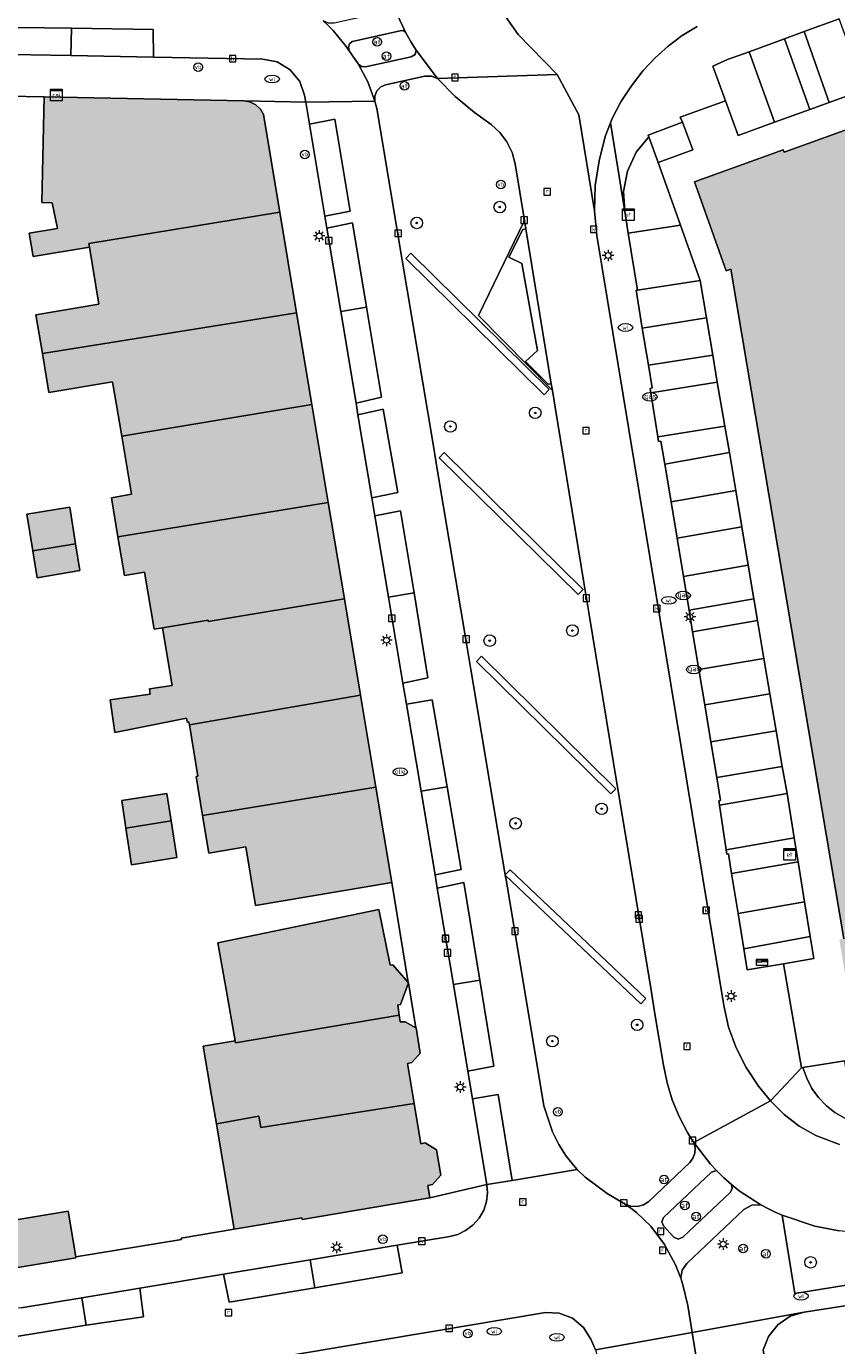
# Model space of a CAD drawing. Header units: metres. Extents: x 196496 to 197479, y 355139 to 356324.
# Tile 14 of 144: x 196741 to 196797, y 355633 to 355725. Entities that reach past the tile are written whole.
import ezdxf
from ezdxf.enums import TextEntityAlignment as Align

# ---------------------------------------------------------------- set-up
doc = ezdxf.new("R2010")
doc.units = ezdxf.units.M
doc.layers.get('0').update_dxf_attribs({"color": 252, "lineweight": 18})
for name, color, linetype, lineweight in [('B-WE-GR-BEPLANTING_CULTUUR_HEESTERS-GV', 252, 'Continuous', 18), ('B-WE-GR-BOOM-S', 252, 'Continuous', 18), ('B-WE-IE-MEUBILAIR_WEGMEUBILAIR-GV', 252, 'Continuous', 18), ('B-WE-IE-MEUBILAIR_WEGMEUBILAIR-S', 252, 'Continuous', 18), ('B-WE-IE-TERREINAFSCHEIDING_KUNSTMATIG_MUUR-G', 252, 'IE-TERREINAFSCHEIDING-KUNSTMATIG-DICHT', 18), ('B-WE-KL-BRANDSTOF_PUT-S', 252, 'Continuous', 18), ('B-WE-KL-DATA-S', 252, 'Continuous', 18), ('B-WE-KL-ET_KAST-S', 252, 'Continuous', 18), ('B-WE-KL-ET_LS_OV_LICHTMAST-S', 252, 'Continuous', 18), ('B-WE-KL-GAS_PUT-S', 252, 'Continuous', 18), ('B-WE-KL-WATER-S', 252, 'Continuous', 18), ('B-WE-OG-BEBOUWING-GV', 252, 'Continuous', 18), ('B-WE-OG-TERREIN_CULTUURSCHEIDING-GV', 252, 'Continuous', 18), ('B-WE-OG-TERREIN_ERF-GV', 252, 'Continuous', 18), ('B-WE-OG-TERREIN_ONBEGROEID-GV', 252, 'Continuous', 18), ('B-WE-RI-GWA_KOLK-S', 252, 'Continuous', 18), ('B-WE-RI-GWA_RIOOLPUT-S', 252, 'Continuous', 18), ('B-WE-VH-VERHARDING_ASFALT-GV', 252, 'Continuous', 18), ('B-WE-VH-VERHARDING_BETONSTRAATSTEEN-GV', 252, 'Continuous', 18), ('B-WE-VH-VERHARDING_TEGEL-GV', 252, 'Continuous', 18), ('B-WE-VW-AFSLUITPAAL-S', 252, 'Continuous', 18)]:
    doc.layers.add(name, color=color, linetype=linetype, lineweight=lineweight)
doc.layers.add('X-XX-AL-PRESENTATIE_GEBOUW3-V', color=7, linetype='Continuous', lineweight=18, true_color=0xf0f0f0)
doc.styles.add('NLCS-ISO', font='NLCS-ISO.ttf')
doc.linetypes.add('IE-TERREINAFSCHEIDING-KUNSTMATIG-DICHT', pattern='A,8,-1,[82,NLCS.SHX,S=0.75,R=90,X=0,Y=0],-1', length=10)

# ---------------------------------------------------------------- blocks, each defined once
blk = doc.blocks.new('SKL-ET_KAST_ELEKTRA-SO')
at = {"color": 0, "linetype": 'ByBlock', "lineweight": 18}
for points in [[(-2, 2), (2, 2), (2, 1.68), (-2, 1.68)], [(-2, 1.52), (2, 1.52), (2, -2), (-2, -2)]]:
    blk.add_lwpolyline(points, close=True, dxfattribs=at)
at = {"color": 0, "linetype": 'ByBlock', "lineweight": 18, "style": 'NLCS-ISO'}
blk.add_text('et', height=1.5, dxfattribs=at).set_placement((0, 0), align=Align.MIDDLE_CENTER)
blk = doc.blocks.new('SKL-DATA_SIGNAAL_CAIKAST-SO')
at = {"color": 0, "linetype": 'ByBlock', "lineweight": 18}
for points in [[(-2, 2), (2, 2), (2, 1.68), (-2, 1.68)], [(-2, 1.52), (2, 1.52), (2, -2), (-2, -2)]]:
    blk.add_lwpolyline(points, close=True, dxfattribs=at)
at = {"color": 0, "linetype": 'ByBlock', "lineweight": 18, "style": 'NLCS-ISO'}
blk.add_text('cai', height=1.5, dxfattribs=at).set_placement((0, 0), align=Align.MIDDLE_CENTER)
blk = doc.blocks.new('SIE-WEG_PAAL_VERKEERSBORD-SO')
at = {"color": 0, "linetype": 'ByBlock', "lineweight": 18}
blk.add_circle((0, 0), 1.5, dxfattribs=at)
at = {"color": 0, "linetype": 'ByBlock', "lineweight": 18, "style": 'NLCS-ISO'}
blk.add_text('vb', height=1.5, dxfattribs=at).set_placement((0, 0.13), align=Align.MIDDLE_CENTER)
blk = doc.blocks.new('SKL-ET_OV_LICHTMAST-SO')
at = {"color": 0, "linetype": 'ByBlock', "lineweight": 18}
for points in [[(-1.25, 0), (-2, 0)], [(-1.41, 1.41), (-0.88, 0.88)], [(0, 2), (0, 1.25)], [(0.88, 0.88), (1.41, 1.41)], [(2, 0), (1.25, 0)], [(-1.41, -1.41), (-0.88, -0.88)], [(0, -1.25), (0, -2)], [(0.88, -0.88), (1.41, -1.41)]]:
    blk.add_lwpolyline(points, dxfattribs=at)
blk.add_circle((0, 0), 1, dxfattribs=at)
blk = doc.blocks.new('SVW-AFSLUITPAAL-SO')
at = {"lineweight": 18}
blk.add_circle((0, 0), 1.5, dxfattribs=at)
at = {"lineweight": 18, "style": 'NLCS-ISO'}
blk.add_text('af', height=1.8, dxfattribs=at).set_placement((0, 0), align=Align.MIDDLE_CENTER)
blk = doc.blocks.new('SRI-KOLK-SO')
at = {"color": 0, "linetype": 'ByBlock', "lineweight": 18}
blk.add_lwpolyline([(-1.125, -1.125), (1.125, -1.125), (1.125, 1.125), (-1.125, 1.125)], close=True, dxfattribs=at)
at = {"color": 0, "linetype": 'ByBlock', "lineweight": 18, "style": 'NLCS-ISO'}
blk.add_text('k', height=1.5, dxfattribs=at).set_placement((0, 0), align=Align.MIDDLE_CENTER)
blk = doc.blocks.new('SRI-PUT_INSPECTIEPUT_RIOOLPUT-SO')
at = {"color": 0, "linetype": 'ByBlock', "lineweight": 18}
blk.add_lwpolyline([(-1.12, -1.12), (1.12, -1.12), (1.12, 1.12), (-1.12, 1.12)], close=True, dxfattribs=at)
at = {"color": 0, "linetype": 'ByBlock', "lineweight": 18, "style": 'NLCS-ISO'}
blk.add_text('r', height=1.5, dxfattribs=at).set_placement((0, 0.28), align=Align.MIDDLE_CENTER)
blk = doc.blocks.new('SKL-WATER_WATERLEIDINGPUT-SO')
at = {"color": 0, "linetype": 'ByBlock', "lineweight": 18}
blk.add_ellipse((0, 0), major_axis=(2.5, 0), ratio=0.54, dxfattribs=at)
at = {"color": 0, "linetype": 'ByBlock', "lineweight": 18, "style": 'NLCS-ISO'}
blk.add_text('wl', height=1.5, dxfattribs=at).set_placement((0, 0), align=Align.MIDDLE_CENTER)
blk = doc.blocks.new('SKL-GAS_PUT-SO')
at = {"color": 0, "linetype": 'ByBlock', "lineweight": 18}
blk.add_ellipse((0, 0), major_axis=(2.5, 0), ratio=0.601255, dxfattribs=at)
at = {"color": 0, "linetype": 'ByBlock', "lineweight": 18, "style": 'NLCS-ISO'}
blk.add_text('gas', height=1.8, dxfattribs=at).set_placement((0.12, 0.3), align=Align.MIDDLE_CENTER)
blk = doc.blocks.new('SKL-BENZINEPUT_OLIEPUT-SO')
at = {"color": 0, "linetype": 'ByBlock', "lineweight": 18}
blk.add_ellipse((0, 0), major_axis=(2.5, 0), ratio=0.54, dxfattribs=at)
at = {"color": 0, "linetype": 'ByBlock', "lineweight": 18, "style": 'NLCS-ISO'}
blk.add_text('olie', height=1.5, dxfattribs=at).set_placement((0, 0.16), align=Align.MIDDLE_CENTER)
blk = doc.blocks.new('SIE-WEG_BRIEVENBUS-SO')
at = {"color": 0, "linetype": 'ByBlock', "lineweight": 18}
for points in [[(2, -1), (2, 1), (-2, 1), (-2, -1)], [(-0.1, 0.2), (-0.1, 0.8), (-1.8, 0.8), (-1.8, 0.2)], [(0.1, 0.2), (0.1, 0.8), (1.8, 0.8), (1.8, 0.2)]]:
    blk.add_lwpolyline(points, close=True, dxfattribs=at)
blk = doc.blocks.new('SGR-BOOM_01-SO')
at = {"linetype": 'ByBlock', "lineweight": 18}
h = blk.add_hatch(color=0, dxfattribs=at)
h.dxf.hatch_style = 1
edge = h.paths.add_edge_path()
edge.add_arc((0, 0), 0.25, 0, 360)
at = {"color": 0, "linetype": 'ByBlock', "lineweight": 18}
for radius in [2, 0.25]:
    blk.add_circle((0, 0), radius, dxfattribs=at)

msp = doc.modelspace()

# ---------------------------------------------------------------- hatches: boundary and pattern name
at = {"layer": 'X-XX-AL-PRESENTATIE_GEBOUW3-V'}
for points in [[(196812.329, 355674.592), (196812.184, 355674.568), (196807.241, 355704.036), (196807.214, 355704.199), (196807.539, 355704.319), (196836.921, 355715.129), (196839.928, 355706.734), (196841.258, 355703.022), (196841.421, 355702.567), (196851.533, 355704.26), (196847.509, 355728.878), (196847.788, 355728.976), (196845.57, 355735.108), (196839.418, 355732.859), (196839.522, 355732.579), (196802.182, 355719.101), (196793.314, 355715.904), (196793.244, 355716.063), (196787.097, 355713.844), (196789.292, 355707.691), (196789.607, 355707.806), (196790.715, 355701.246), (196797.432, 355661.496), (196797.124, 355661.432), (196798.192, 355654.974), (196804.657, 355656.072), (196804.625, 355656.372), (196815.072, 355658.127)], [(196745.242, 355709.33), (196745.2, 355709.581), (196758.415, 355711.753), (196757.287, 355718.511), (196757.074, 355718.881), (196756.748, 355719.187), (196756.346, 355719.383), (196755.924, 355719.45), (196742.114, 355719.73), (196741.952, 355712.428), (196742.677, 355712.41), (196743.042, 355710.629), (196741.073, 355710.298), (196741.346, 355708.676)], [(196758.415, 355711.753), (196745.2, 355709.581), (196745.242, 355709.33), (196745.903, 355705.395), (196741.544, 355704.663), (196741.996, 355701.975), (196759.577, 355704.795)], [(196747.477, 355696.262), (196760.637, 355698.447), (196759.577, 355704.795), (196741.996, 355701.975), (196742.447, 355699.288), (196746.845, 355700.027)], [(196760.637, 355698.447), (196747.477, 355696.262), (196748.153, 355692.236), (196746.762, 355692.003), (196747.218, 355689.289), (196761.769, 355691.668)], [(196741.328, 355688.327), (196744.289, 355688.811), (196743.878, 355691.348), (196740.921, 355690.851)], [(196753.469, 355683.437), (196762.883, 355684.994), (196761.769, 355691.668), (196747.218, 355689.289), (196747.666, 355686.618), (196749.057, 355686.851), (196749.719, 355682.906), (196750.304, 355683.004), (196753.453, 355683.53)], [(196741.328, 355688.327), (196741.628, 355686.461), (196744.589, 355686.959), (196744.289, 355688.811)], [(196752.158, 355676.291), (196763.992, 355678.351), (196762.883, 355684.994), (196753.469, 355683.437), (196753.453, 355683.53), (196750.304, 355683.004), (196750.966, 355679.016), (196749.394, 355678.788), (196749.448, 355678.417), (196746.675, 355678.015), (196747.003, 355675.755), (196751.952, 355676.74), (196751.998, 355676.464), (196752.126, 355676.485)], [(196753.076, 355670.014), (196765.058, 355671.967), (196763.992, 355678.351), (196752.158, 355676.291), (196752.754, 355672.727), (196752.626, 355672.706)], [(196765.058, 355671.967), (196753.076, 355670.014), (196753.509, 355667.419), (196756.064, 355667.846), (196756.74, 355663.802), (196766.165, 355665.378)], [(196750.897, 355669.658), (196750.609, 355671.544), (196747.483, 355671.053), (196747.773, 355669.148)], [(196747.773, 355669.148), (196748.158, 355666.613), (196751.287, 355667.104), (196750.897, 355669.658)], [(196754.701, 355657.976), (196755.322, 355654.42), (196755.344, 355654.295), (196766.675, 355656.197), (196766.583, 355656.922), (196766.76, 355656.944), (196767.308, 355658.432), (196767.314, 355658.449), (196767.303, 355658.462), (196766.244, 355659.675), (196766.056, 355659.652), (196765.256, 355663.509), (196754.137, 355661.204)], [(196754.03, 355648.687), (196756.968, 355649.21), (196757.097, 355648.435), (196767.702, 355650.092), (196767.246, 355652.85), (196767.556, 355652.919), (196768.126, 355653.564), (196767.838, 355655.318), (196767.818, 355655.33), (196767.095, 355655.753), (196766.732, 355655.744), (196766.675, 355656.197), (196755.344, 355654.295), (196755.322, 355654.42), (196753.124, 355654.049), (196753.699, 355650.643)], [(196767.702, 355650.092), (196757.097, 355648.435), (196756.968, 355649.21), (196754.03, 355648.687), (196754.103, 355648.257), (196755.26, 355641.405), (196759.931, 355642.194), (196759.951, 355642.074), (196768.797, 355643.556), (196768.657, 355644.422), (196768.978, 355644.481), (196769.544, 355645.141), (196769.253, 355646.898), (196768.471, 355647.368), (196768.165, 355647.294)], [(196739.609, 355638.636), (196744.306, 355639.426), (196744.298, 355639.476), (196743.765, 355642.642), (196739.068, 355641.852)]]:
    msp.add_hatch(color=256, dxfattribs=at).paths.add_polyline_path(points)

# ---------------------------------------------------------------- linework, layer by layer
at = {"layer": 'B-WE-GR-BEPLANTING_CULTUUR_HEESTERS-GV', "flags": 128}
for points in [[(196793.33, 355723.744), (196795.08, 355718.854), (196796.418, 355719.339), (196794.694, 355724.243)], [(196784.588, 355715.191), (196786.981, 355716.072), (196786.264, 355717.97), (196783.909, 355717.08), (196783.949, 355716.976)], [(196782.275, 355711.808), (196782.517, 355710.302), (196786.136, 355710.861), (196784.588, 355715.191), (196783.949, 355716.976), (196783.077, 355715.896), (196782.472, 355714.599), (196782.202, 355713.195)], [(196767.479, 355708.914), (196767.128, 355708.558), (196776.694, 355699.122), (196777.045, 355699.478)], [(196783.917, 355701.161), (196784.176, 355699.591), (196784.039, 355699.563), (196784.088, 355699.253), (196788.682, 355699.986), (196788.364, 355701.862)], [(196785.046, 355694.331), (196789.524, 355695.123), (196789.199, 355696.939), (196784.569, 355696.205), (196784.619, 355695.888), (196784.783, 355695.912)], [(196769.446, 355694.764), (196779.057, 355685.298), (196779.408, 355685.654), (196769.797, 355695.12)], [(196791.463, 355683.505), (196791.203, 355685), (196786.726, 355684.216), (196786.973, 355682.731)], [(196772.363, 355681.035), (196772.012, 355680.679), (196781.317, 355671.51), (196781.668, 355671.866)], [(196793.171, 355673.413), (196788.648, 355672.649), (196788.912, 355671.058), (196788.786, 355671.038), (196788.832, 355670.731), (196793.506, 355671.546)], [(196794.268, 355666.802), (196794.01, 355668.472), (196789.294, 355667.653), (196789.339, 355667.351), (196789.45, 355667.374), (196789.671, 355666.014)], [(196774.352, 355666.266), (196774.012, 355665.908), (196774.014, 355665.897), (196783.393, 355656.991), (196783.737, 355657.354)], [(196795.114, 355661.638), (196790.519, 355660.785), (196790.753, 355659.344), (196793.26, 355659.766), (196795.363, 355660.12)], [(196798.085, 355648.877), (196797.496, 355653.048), (196794.602, 355652.575), (196794.864, 355651.836), (196795.229, 355651.142), (196795.687, 355650.505), (196796.226, 355649.936), (196796.806, 355649.476), (196797.447, 355649.107)], [(196793.173, 355642.36), (196794.048, 355636.943), (196802.712, 355638.359), (196802.249, 355641.277), (196800.543, 355641.093), (196798.828, 355641.097), (196797.111, 355641.276), (196795.418, 355641.613)]]:
    msp.add_lwpolyline(points, close=True, dxfattribs=at)
at = {"layer": 'B-WE-IE-MEUBILAIR_WEGMEUBILAIR-GV', "flags": 128}
msp.add_lwpolyline([(196783.949, 355716.976), (196784.588, 355715.191), (196786.981, 355716.072), (196786.264, 355717.97), (196783.909, 355717.08)], close=True, dxfattribs=at)
at = {"layer": 'B-WE-IE-TERREINAFSCHEIDING_KUNSTMATIG_MUUR-G', "ltscale": 0.2, "flags": 128}
msp.add_lwpolyline([(196744.298, 355639.476), (196751.617, 355640.692), (196751.598, 355640.784), (196755.26, 355641.405)], dxfattribs=at)
at = {"layer": 'B-WE-OG-BEBOUWING-GV', "flags": 128}
for points in [[(196745.242, 355709.33), (196745.2, 355709.581), (196758.415, 355711.753), (196757.287, 355718.511), (196757.074, 355718.881), (196756.748, 355719.187), (196756.346, 355719.383), (196755.924, 355719.45), (196742.114, 355719.73), (196741.952, 355712.428), (196742.677, 355712.41), (196743.042, 355710.629), (196741.073, 355710.298), (196741.346, 355708.676)], [(196758.415, 355711.753), (196745.2, 355709.581), (196745.242, 355709.33), (196745.903, 355705.395), (196741.544, 355704.663), (196741.996, 355701.975), (196759.577, 355704.795)], [(196747.477, 355696.262), (196760.637, 355698.447), (196759.577, 355704.795), (196741.996, 355701.975), (196742.447, 355699.288), (196746.845, 355700.027)], [(196760.637, 355698.447), (196747.477, 355696.262), (196748.153, 355692.236), (196746.762, 355692.003), (196747.218, 355689.289), (196761.769, 355691.668)], [(196741.328, 355688.327), (196744.289, 355688.811), (196743.878, 355691.348), (196740.921, 355690.851)], [(196753.469, 355683.437), (196762.883, 355684.994), (196761.769, 355691.668), (196747.218, 355689.289), (196747.666, 355686.618), (196749.057, 355686.851), (196749.719, 355682.906), (196750.304, 355683.004), (196753.453, 355683.53)], [(196741.328, 355688.327), (196741.628, 355686.461), (196744.589, 355686.959), (196744.289, 355688.811)], [(196752.158, 355676.291), (196763.992, 355678.351), (196762.883, 355684.994), (196753.469, 355683.437), (196753.453, 355683.53), (196750.304, 355683.004), (196750.966, 355679.016), (196749.394, 355678.788), (196749.448, 355678.417), (196746.675, 355678.015), (196747.003, 355675.755), (196751.952, 355676.74), (196751.998, 355676.464), (196752.126, 355676.485)], [(196753.076, 355670.014), (196765.058, 355671.967), (196763.992, 355678.351), (196752.158, 355676.291), (196752.754, 355672.727), (196752.626, 355672.706)], [(196765.058, 355671.967), (196753.076, 355670.014), (196753.509, 355667.419), (196756.064, 355667.846), (196756.74, 355663.802), (196766.165, 355665.378)], [(196750.897, 355669.658), (196750.609, 355671.544), (196747.483, 355671.053), (196747.773, 355669.148)], [(196747.773, 355669.148), (196748.158, 355666.613), (196751.287, 355667.104), (196750.897, 355669.658)], [(196754.701, 355657.976), (196755.322, 355654.42), (196755.344, 355654.295), (196766.675, 355656.197), (196766.583, 355656.922), (196766.76, 355656.944), (196767.308, 355658.432), (196767.314, 355658.449), (196767.303, 355658.462), (196766.244, 355659.675), (196766.056, 355659.652), (196765.256, 355663.509), (196754.137, 355661.204)], [(196754.03, 355648.687), (196756.968, 355649.21), (196757.097, 355648.435), (196767.702, 355650.092), (196767.246, 355652.85), (196767.556, 355652.919), (196768.126, 355653.564), (196767.838, 355655.318), (196767.818, 355655.33), (196767.095, 355655.753), (196766.732, 355655.744), (196766.675, 355656.197), (196755.344, 355654.295), (196755.322, 355654.42), (196753.124, 355654.049), (196753.699, 355650.643)], [(196767.702, 355650.092), (196757.097, 355648.435), (196756.968, 355649.21), (196754.03, 355648.687), (196754.103, 355648.257), (196755.26, 355641.405), (196759.931, 355642.194), (196759.951, 355642.074), (196768.797, 355643.556), (196768.657, 355644.422), (196768.978, 355644.481), (196769.544, 355645.141), (196769.253, 355646.898), (196768.471, 355647.368), (196768.165, 355647.294)], [(196739.609, 355638.636), (196744.306, 355639.426), (196744.298, 355639.476), (196743.765, 355642.642), (196739.068, 355641.852)]]:
    msp.add_lwpolyline(points, close=True, dxfattribs=at)
msp.add_lwpolyline([(196802.182, 355719.101), (196793.314, 355715.904), (196793.244, 355716.063), (196787.097, 355713.844), (196789.292, 355707.691), (196789.607, 355707.806), (196790.715, 355701.246), (196797.432, 355661.496)], dxfattribs=at)
at = {"layer": 'B-WE-OG-TERREIN_CULTUURSCHEIDING-GV', "flags": 128}
for points in [[(196764.993, 355719.435), (196765.12, 355718.92), (196765.218, 355718.398), (196766.565, 355710.359), (196766.886, 355708.444), (196769.022, 355695.694), (196769.334, 355693.829), (196771.355, 355681.768), (196771.63, 355680.126), (196773.759, 355667.421), (196774.012, 355665.908), (196774.352, 355666.266), (196783.737, 355657.354), (196783.393, 355656.991), (196774.014, 355665.897), (196774.088, 355665.455), (196776.688, 355649.938), (196777.271, 355648.127), (196777.707, 355647.26), (196778.235, 355646.439), (196778.845, 355645.678), (196778.989, 355645.533), (196779.529, 355644.988), (196781.06, 355643.86), (196782.296, 355643.125), (196782.701, 355642.98), (196783.151, 355642.962), (196783.585, 355643.084), (196783.945, 355643.319), (196786.778, 355646.012), (196786.998, 355646.302), (196787.13, 355646.66), (196787.149, 355647.04), (196787.061, 355647.394), (196786.835, 355647.74), (196786.619, 355648.092), (196786.039, 355649.188), (196785.568, 355650.336), (196785.205, 355651.522), (196784.95, 355652.736), (196784.387, 355656.163), (196784.074, 355658.063), (196782.056, 355670.336), (196781.762, 355672.126), (196779.798, 355684.071), (196779.458, 355686.141), (196777.441, 355698.406), (196777.276, 355699.411), (196772.151, 355704.606), (196775.339, 355711.189), (196774.695, 355715.108), (196774.489, 355715.885), (196774.131, 355716.621), (196773.636, 355717.273), (196773.037, 355717.808), (196771.873, 355718.66), (196770.542, 355719.761), (196769.334, 355720.994), (196768.907, 355721.168), (196768.446, 355721.165), (196765.724, 355720.556), (196765.394, 355720.423), (196765.121, 355720.15), (196764.982, 355719.79)], [(196767.128, 355708.558), (196767.479, 355708.914), (196777.045, 355699.478), (196776.694, 355699.122)], [(196779.057, 355685.298), (196769.446, 355694.764), (196769.797, 355695.12), (196779.408, 355685.654)], [(196772.012, 355680.679), (196772.363, 355681.035), (196781.668, 355671.866), (196781.317, 355671.51)]]:
    msp.add_lwpolyline(points, close=True, dxfattribs=at)
at = {"layer": 'B-WE-OG-TERREIN_ERF-GV', "flags": 128}
msp.add_lwpolyline([(196739.068, 355641.852), (196743.765, 355642.642), (196744.298, 355639.476), (196751.617, 355640.692), (196751.598, 355640.784), (196755.26, 355641.405), (196754.103, 355648.257), (196754.03, 355648.687), (196753.699, 355650.643), (196753.124, 355654.049), (196755.322, 355654.42), (196754.701, 355657.976), (196754.137, 355661.204), (196765.256, 355663.509), (196766.056, 355659.652), (196766.244, 355659.675), (196767.303, 355658.462), (196766.165, 355665.378), (196756.74, 355663.802), (196756.064, 355667.846), (196753.509, 355667.419), (196753.076, 355670.014), (196752.626, 355672.706), (196752.754, 355672.727), (196752.158, 355676.291), (196752.126, 355676.485), (196751.998, 355676.464), (196751.952, 355676.74), (196747.003, 355675.755), (196746.675, 355678.015), (196749.448, 355678.417), (196749.394, 355678.788), (196750.966, 355679.016), (196750.304, 355683.004), (196749.719, 355682.906), (196749.057, 355686.851), (196747.666, 355686.618), (196747.218, 355689.289), (196746.762, 355692.003), (196748.153, 355692.236), (196747.477, 355696.262), (196746.845, 355700.027), (196742.447, 355699.288), (196741.996, 355701.975), (196741.544, 355704.663), (196745.903, 355705.395), (196745.242, 355709.33), (196741.346, 355708.676), (196741.073, 355710.298), (196743.042, 355710.629), (196742.677, 355712.41), (196741.952, 355712.428), (196742.114, 355719.73), (196739.598, 355719.782)], dxfattribs=at)
for points in [[(196744.289, 355688.811), (196744.589, 355686.959), (196741.628, 355686.461), (196741.328, 355688.327), (196740.921, 355690.851), (196743.878, 355691.348)], [(196747.773, 355669.148), (196747.483, 355671.053), (196750.609, 355671.544), (196750.897, 355669.658), (196751.287, 355667.104), (196748.158, 355666.613)], [(196766.675, 355656.197), (196766.732, 355655.744), (196767.095, 355655.753), (196767.818, 355655.33), (196767.308, 355658.432), (196766.76, 355656.944), (196766.583, 355656.922)], [(196876.714, 355598.357), (196868.812, 355646.203), (196866.978, 355647.675), (196809.015, 355637.994), (196808.988, 355638.097), (196802.522, 355637.021), (196802.532, 355636.871), (196794.685, 355635.665), (196793.73, 355635.372), (196792.864, 355634.788), (196792.212, 355633.972), (196791.844, 355633.043), (196799.932, 355583.925), (196816.538, 355586.665), (196816.566, 355586.531), (196875.214, 355596.278)]]:
    msp.add_lwpolyline(points, close=True, dxfattribs=at)
at = {"layer": 'B-WE-OG-TERREIN_ONBEGROEID-GV', "flags": 128}
msp.add_lwpolyline([(196777.276, 355699.411), (196777.198, 355699.883), (196776.976, 355699.862), (196775.411, 355701.435), (196776.239, 355702.188), (196775.168, 355708.193), (196774.248, 355708.639), (196775.219, 355710.566), (196775.435, 355710.604), (196775.339, 355711.189), (196772.151, 355704.606)], close=True, dxfattribs=at)
at = {"layer": 'B-WE-VH-VERHARDING_ASFALT-GV', "flags": 128}
for points in [[(196772.145, 355729.504), (196765.481, 355729.371), (196766.051, 355726.704), (196766.531, 355725.435), (196767.114, 355724.209), (196767.464, 355723.578), (196767.842, 355722.962), (196769.334, 355720.994), (196777.597, 355721.278), (196774.912, 355724.039), (196772.719, 355727.177)], [(196738.404, 355724.562), (196738.368, 355722.69), (196743.959, 355722.583), (196743.995, 355724.474)], [(196749.685, 355722.473), (196749.657, 355724.385), (196743.995, 355724.474), (196743.959, 355722.583)], [(196775.435, 355710.604), (196777.198, 355699.883), (196777.276, 355699.411), (196777.441, 355698.406), (196779.458, 355686.141), (196779.798, 355684.071), (196781.762, 355672.126), (196782.056, 355670.336), (196784.074, 355658.063), (196784.387, 355656.163), (196784.95, 355652.736), (196785.205, 355651.522), (196785.568, 355650.336), (196786.039, 355649.188), (196786.619, 355648.092), (196786.835, 355647.74), (196787.061, 355647.394), (196792.359, 355650.275), (196791.521, 355651.301), (196790.684, 355652.579), (196789.992, 355653.941), (196789.465, 355655.376), (196789.122, 355656.865), (196780.353, 355710.129), (196780.184, 355711.857), (196779.109, 355718.48), (196777.597, 355721.278), (196769.334, 355720.994), (196770.542, 355719.761), (196771.873, 355718.66), (196773.037, 355717.808), (196773.636, 355717.273), (196774.131, 355716.621), (196774.489, 355715.885), (196774.695, 355715.108), (196775.339, 355711.189)], [(196766.565, 355710.359), (196765.218, 355718.398), (196765.12, 355718.92), (196764.993, 355719.435), (196760.205, 355719.363), (196760.46, 355717.842), (196762.225, 355718.196), (196763.28, 355711.835), (196761.523, 355711.489), (196761.664, 355710.644), (196763.438, 355711.017), (196764.418, 355705.174), (196765.461, 355698.958), (196763.689, 355698.551), (196763.824, 355697.743), (196765.567, 355698.119), (196766.577, 355692.358), (196764.785, 355691.999), (196764.996, 355690.74), (196766.768, 355691.089), (196767.699, 355685.42), (196768.667, 355679.529), (196766.931, 355679.181), (196767.176, 355677.717), (196768.962, 355678.024), (196769.988, 355672.011), (196770.967, 355666.279), (196769.153, 355665.905), (196769.307, 355664.989), (196771.14, 355665.39), (196772.246, 355658.633), (196773.223, 355652.669), (196771.426, 355652.326), (196771.746, 355650.42), (196773.53, 355650.71), (196774.493, 355644.776), (196778.989, 355645.533), (196778.845, 355645.678), (196778.235, 355646.439), (196777.707, 355647.26), (196777.271, 355648.127), (196776.688, 355649.938), (196774.088, 355665.455), (196774.014, 355665.897), (196774.012, 355665.908), (196773.759, 355667.421), (196771.63, 355680.126), (196771.355, 355681.768), (196769.334, 355693.829), (196769.022, 355695.694), (196766.886, 355708.444)], [(196760.46, 355717.842), (196761.523, 355711.489), (196763.28, 355711.835), (196762.225, 355718.196)], [(196762.63, 355704.874), (196764.418, 355705.174), (196763.438, 355711.017), (196761.664, 355710.644)], [(196768.183, 355671.703), (196769.988, 355672.011), (196768.962, 355678.024), (196767.176, 355677.717)], [(196769.988, 355672.011), (196768.183, 355671.703), (196769.153, 355665.905), (196770.967, 355666.279)], [(196770.421, 355658.334), (196772.246, 355658.633), (196771.14, 355665.39), (196769.307, 355664.989)], [(196772.246, 355658.633), (196770.421, 355658.334), (196771.426, 355652.326), (196773.223, 355652.669)], [(196771.746, 355650.42), (196772.739, 355644.485), (196774.493, 355644.776), (196773.53, 355650.71)], [(196760.508, 355639.284), (196760.83, 355637.347), (196766.884, 355638.374), (196766.531, 355640.285)], [(196760.83, 355637.347), (196760.508, 355639.284), (196754.526, 355638.289), (196754.909, 355636.342)], [(196745.021, 355634.76), (196748.994, 355635.331), (196748.741, 355637.327), (196744.72, 355636.658)], [(196745.021, 355634.76), (196744.72, 355636.658), (196740.521, 355635.96), (196739.54, 355635.855), (196739.615, 355633.889)], [(196780.266, 355633.041), (196780.471, 355632.237), (196780.527, 355631.895), (196782.282, 355632.211), (196782.925, 355628.282), (196783.898, 355622.337), (196784.823, 355616.681), (196785.79, 355610.775), (196786.799, 355604.608), (196787.739, 355598.864), (196788.763, 355592.605), (196789.583, 355587.597), (196790.341, 355582.965), (196795.215, 355583.737), (196794.889, 355585.727), (196787.613, 355630.149), (196786.94, 355634.256)]]:
    msp.add_lwpolyline(points, close=True, dxfattribs=at)
for points in [[(196717.709, 355724.882), (196717.68, 355723.086), (196733.227, 355722.788), (196733.178, 355724.645), (196738.404, 355724.562), (196743.995, 355724.474), (196749.657, 355724.385), (196749.685, 355722.473), (196757.248, 355722.328), (196758.225, 355722.143), (196759.135, 355721.605), (196759.799, 355720.783), (196760.125, 355719.844), (196760.205, 355719.363), (196764.993, 355719.435), (196764.516, 355720.764), (196763.845, 355722.007), (196763.21, 355722.924), (196763.013, 355723.205), (196762.101, 355724.326), (196761.768, 355724.663)], [(196797.128, 355647.259), (196795.506, 355647.881), (196794.346, 355648.525), (196793.296, 355649.338), (196792.359, 355650.275), (196787.061, 355647.394), (196788.212, 355645.898), (196788.622, 355645.451), (196789.128, 355644.953), (196789.661, 355644.484), (196790.203, 355644.057), (196791.689, 355643.087), (196792.183, 355642.821), (196792.688, 355642.575), (196793.173, 355642.36), (196795.418, 355641.613), (196797.111, 355641.276)], [(196742.75, 355629.927), (196776.786, 355635.631), (196777.73, 355635.59), (196778.66, 355635.236), (196779.426, 355634.6), (196779.925, 355633.798), (196780.266, 355633.041), (196786.94, 355634.256), (196786.635, 355636.121), (196786.303, 355637.56), (196786.16, 355637.999), (196785.982, 355638.474), (196785.782, 355638.941), (196785.036, 355640.335), (196784.091, 355641.603), (196783.102, 355642.543), (196782.707, 355642.845), (196782.296, 355643.125), (196781.06, 355643.86), (196779.529, 355644.988), (196778.989, 355645.533), (196774.493, 355644.776), (196772.739, 355644.485), (196772.781, 355643.916), (196772.712, 355643.315), (196772.519, 355642.716), (196772.201, 355642.156), (196771.775, 355641.674), (196771.271, 355641.296), (196770.725, 355641.036), (196770.173, 355640.891), (196766.531, 355640.285), (196766.884, 355638.374), (196760.83, 355637.347), (196754.909, 355636.342), (196754.526, 355638.289), (196748.741, 355637.327), (196748.994, 355635.331), (196745.021, 355634.76), (196739.615, 355633.889)]]:
    msp.add_lwpolyline(points, dxfattribs=at)
at = {"layer": 'B-WE-VH-VERHARDING_BETONSTRAATSTEEN-GV', "flags": 128}
for points in [[(196772.719, 355727.177), (196774.912, 355724.039), (196777.597, 355721.278), (196779.109, 355718.48), (196780.184, 355711.857), (196780.243, 355713.592), (196780.503, 355715.307), (196780.935, 355716.987), (196781.291, 355717.927), (196781.403, 355718.224), (196782.013, 355719.397), (196782.737, 355720.502), (196783.548, 355721.544), (196784.375, 355722.434), (196785.281, 355723.243), (196786.255, 355723.968), (196787.287, 355724.608)], [(196798.879, 355720.237), (196796.418, 355719.339), (196795.08, 355718.854), (196792.649, 355717.971), (196790.116, 355717.052), (196789.243, 355719.46), (196786.113, 355718.325), (196786.264, 355717.97), (196786.981, 355716.072), (196784.588, 355715.191), (196786.136, 355710.861), (196787.505, 355707.035), (196787.936, 355704.438), (196788.364, 355701.862), (196788.682, 355699.986), (196789.199, 355696.939), (196789.524, 355695.123), (196789.958, 355692.509), (196790.377, 355689.982), (196790.818, 355687.323), (196791.203, 355685), (196791.463, 355683.505), (196791.908, 355680.873), (196792.323, 355678.423), (196792.754, 355675.876), (196793.171, 355673.413), (196793.506, 355671.546), (196794.01, 355668.472), (196794.268, 355666.802), (196794.721, 355664.035), (196795.114, 355661.638), (196795.363, 355660.12), (196793.26, 355659.766), (196794.51, 355652.569), (196794.602, 355652.575), (196797.496, 355653.048)], [(196797.432, 355661.496), (196790.715, 355701.246), (196789.607, 355707.806), (196789.292, 355707.691), (196787.097, 355713.844), (196793.244, 355716.063), (196793.314, 355715.904), (196802.182, 355719.101)]]:
    msp.add_lwpolyline(points, dxfattribs=at)
for points in [[(196798.879, 355720.237), (196797.105, 355725.125), (196794.694, 355724.243), (196796.418, 355719.339)], [(196795.08, 355718.854), (196793.33, 355723.744), (196790.879, 355722.847), (196792.649, 355717.971)], [(196790.879, 355722.847), (196789.398, 355722.305), (196788.383, 355721.855), (196789.243, 355719.46), (196790.116, 355717.052), (196792.649, 355717.971)], [(196783.151, 355706.363), (196787.505, 355707.035), (196786.136, 355710.861), (196782.517, 355710.302)], [(196787.505, 355707.035), (196783.151, 355706.363), (196783.059, 355706.35), (196783.491, 355703.737), (196787.936, 355704.438)], [(196764.418, 355705.174), (196762.63, 355704.874), (196763.689, 355698.551), (196765.461, 355698.958)], [(196787.936, 355704.438), (196783.491, 355703.737), (196783.917, 355701.161), (196788.364, 355701.862)], [(196784.569, 355696.205), (196789.199, 355696.939), (196788.682, 355699.986), (196784.088, 355699.253)], [(196763.824, 355697.743), (196764.785, 355691.999), (196766.577, 355692.358), (196765.567, 355698.119)], [(196785.479, 355691.725), (196789.958, 355692.509), (196789.524, 355695.123), (196785.046, 355694.331)], [(196785.899, 355689.198), (196790.377, 355689.982), (196789.958, 355692.509), (196785.479, 355691.725)], [(196765.935, 355685.13), (196767.699, 355685.42), (196766.768, 355691.089), (196764.996, 355690.74)], [(196790.377, 355689.982), (196785.899, 355689.198), (196786.34, 355686.539), (196790.818, 355687.323)], [(196786.726, 355684.216), (196791.203, 355685), (196790.818, 355687.323), (196786.34, 355686.539)], [(196766.931, 355679.181), (196768.667, 355679.529), (196767.699, 355685.42), (196765.935, 355685.13)], [(196791.463, 355683.505), (196786.973, 355682.731), (196787.408, 355680.113), (196791.908, 355680.873)], [(196787.815, 355677.661), (196792.323, 355678.423), (196791.908, 355680.873), (196787.408, 355680.113)], [(196787.815, 355677.661), (196788.239, 355675.114), (196792.754, 355675.876), (196792.323, 355678.423)], [(196788.648, 355672.649), (196793.171, 355673.413), (196792.754, 355675.876), (196788.239, 355675.114)], [(196793.506, 355671.546), (196788.832, 355670.731), (196789.294, 355667.653), (196794.01, 355668.472)], [(196794.268, 355666.802), (196789.671, 355666.014), (196790.12, 355663.247), (196794.721, 355664.035)], [(196790.519, 355660.785), (196795.114, 355661.638), (196794.721, 355664.035), (196790.12, 355663.247)]]:
    msp.add_lwpolyline(points, close=True, dxfattribs=at)
at = {"layer": 'B-WE-VH-VERHARDING_TEGEL-GV', "flags": 128}
for points in [[(196763.21, 355722.924), (196763.159, 355723.164), (196763.236, 355723.397), (196763.419, 355723.561), (196763.659, 355723.611), (196766.745, 355724.299), (196766.944, 355724.312), (196767.114, 355724.209), (196766.531, 355725.435), (196766.051, 355726.704), (196766.073, 355726.334), (196765.938, 355725.954), (196765.66, 355725.663), (196765.32, 355725.516), (196762.17, 355724.829), (196761.778, 355724.83), (196761.417, 355724.982), (196761.768, 355724.663), (196762.101, 355724.326), (196763.013, 355723.205)], [(196767.114, 355724.209), (196766.944, 355724.312), (196766.745, 355724.299), (196763.659, 355723.611), (196763.419, 355723.561), (196763.236, 355723.397), (196763.159, 355723.164), (196763.21, 355722.924), (196763.845, 355722.007), (196764.063, 355721.824), (196764.347, 355721.798), (196767.503, 355722.502), (196767.768, 355722.662), (196767.842, 355722.962), (196767.464, 355723.578)], [(196763.845, 355722.007), (196764.516, 355720.764), (196764.993, 355719.435), (196764.982, 355719.79), (196765.121, 355720.15), (196765.394, 355720.423), (196765.724, 355720.556), (196768.446, 355721.165), (196768.907, 355721.168), (196769.334, 355720.994), (196767.842, 355722.962), (196767.768, 355722.662), (196767.503, 355722.502), (196764.347, 355721.798), (196764.063, 355721.824)], [(196766.165, 355665.378), (196767.303, 355658.462), (196767.314, 355658.449), (196767.308, 355658.432), (196767.818, 355655.33), (196767.838, 355655.318), (196768.126, 355653.564), (196767.556, 355652.919), (196767.246, 355652.85), (196767.702, 355650.092), (196768.165, 355647.294), (196768.471, 355647.368), (196769.253, 355646.898), (196769.544, 355645.141), (196768.978, 355644.481), (196768.657, 355644.422), (196768.797, 355643.556), (196772.739, 355644.485), (196771.746, 355650.42), (196771.426, 355652.326), (196770.421, 355658.334), (196769.307, 355664.989), (196769.153, 355665.905), (196768.183, 355671.703), (196767.176, 355677.717), (196766.931, 355679.181), (196765.935, 355685.13), (196764.996, 355690.74), (196764.785, 355691.999), (196763.824, 355697.743), (196763.689, 355698.551), (196762.63, 355704.874), (196761.664, 355710.644), (196761.523, 355711.489), (196760.46, 355717.842), (196760.205, 355719.363), (196755.924, 355719.45), (196756.346, 355719.383), (196756.748, 355719.187), (196757.074, 355718.881), (196757.287, 355718.511), (196758.415, 355711.753), (196759.577, 355704.795), (196760.637, 355698.447), (196761.769, 355691.668), (196762.883, 355684.994), (196763.992, 355678.351), (196765.058, 355671.967)], [(196782.517, 355710.302), (196782.275, 355711.808), (196781.291, 355717.927), (196780.935, 355716.987), (196780.503, 355715.307), (196780.243, 355713.592), (196780.184, 355711.857), (196780.353, 355710.129), (196789.122, 355656.865), (196789.465, 355655.376), (196789.992, 355653.941), (196790.684, 355652.579), (196791.521, 355651.301), (196792.359, 355650.275), (196794.51, 355652.569), (196793.26, 355659.766), (196790.753, 355659.344), (196790.519, 355660.785), (196790.12, 355663.247), (196789.671, 355666.014), (196789.45, 355667.374), (196789.339, 355667.351), (196789.294, 355667.653), (196788.832, 355670.731), (196788.786, 355671.038), (196788.912, 355671.058), (196788.648, 355672.649), (196788.239, 355675.114), (196787.815, 355677.661), (196787.408, 355680.113), (196786.973, 355682.731), (196786.726, 355684.216), (196786.34, 355686.539), (196785.899, 355689.198), (196785.479, 355691.725), (196785.046, 355694.331), (196784.783, 355695.912), (196784.619, 355695.888), (196784.569, 355696.205), (196784.088, 355699.253), (196784.039, 355699.563), (196784.176, 355699.591), (196783.917, 355701.161), (196783.491, 355703.737), (196783.059, 355706.35), (196783.151, 355706.363)], [(196775.435, 355710.604), (196775.219, 355710.566), (196774.248, 355708.639), (196775.168, 355708.193), (196776.239, 355702.188), (196775.411, 355701.435), (196776.976, 355699.862), (196777.198, 355699.883)], [(196789.661, 355644.484), (196789.713, 355644.195), (196789.576, 355643.935), (196786.3, 355640.836), (196785.983, 355640.715), (196785.674, 355640.854), (196784.949, 355641.623), (196784.837, 355641.916), (196784.965, 355642.203), (196788.271, 355645.343), (196788.622, 355645.451), (196788.212, 355645.898), (196787.061, 355647.394), (196787.149, 355647.04), (196787.13, 355646.66), (196786.998, 355646.302), (196786.778, 355646.012), (196783.945, 355643.319), (196783.585, 355643.084), (196783.151, 355642.962), (196782.701, 355642.98), (196782.296, 355643.125), (196782.707, 355642.845), (196783.102, 355642.543), (196784.091, 355641.603), (196785.036, 355640.335), (196785.782, 355638.941), (196785.982, 355638.474), (196786.16, 355637.999), (196786.26, 355638.553), (196786.576, 355639.02), (196790.515, 355642.757), (196791.061, 355643.067), (196791.689, 355643.087), (196790.203, 355644.057)], [(196788.622, 355645.451), (196788.271, 355645.343), (196784.965, 355642.203), (196784.837, 355641.916), (196784.949, 355641.623), (196785.674, 355640.854), (196785.983, 355640.715), (196786.3, 355640.836), (196789.576, 355643.935), (196789.713, 355644.195), (196789.661, 355644.484), (196789.128, 355644.953)], [(196799.932, 355583.925), (196791.844, 355633.043), (196792.212, 355633.972), (196792.864, 355634.788), (196793.73, 355635.372), (196794.685, 355635.665), (196786.94, 355634.256), (196787.613, 355630.149), (196790.344, 355630.571), (196797.638, 355586.186), (196794.889, 355585.727), (196795.215, 355583.737), (196795.327, 355583.159), (196795.701, 355582.164), (196795.912, 355581.917), (196796.392, 355581.355), (196797.286, 355580.84), (196798.299, 355580.649), (196798.573, 355580.656), (196798.845, 355580.687), (196798.92, 355580.699), (196800.805, 355581.001)]]:
    msp.add_lwpolyline(points, close=True, dxfattribs=at)
for points in [[(196787.287, 355724.608), (196786.255, 355723.968), (196785.281, 355723.243), (196784.375, 355722.434), (196783.548, 355721.544), (196782.737, 355720.502), (196782.013, 355719.397), (196781.403, 355718.224), (196781.291, 355717.927), (196782.275, 355711.808), (196782.202, 355713.195), (196782.472, 355714.599), (196783.077, 355715.896), (196783.949, 355716.976), (196783.909, 355717.08), (196786.264, 355717.97), (196786.113, 355718.325), (196789.243, 355719.46), (196788.383, 355721.855), (196789.398, 355722.305), (196790.879, 355722.847), (196793.33, 355723.744), (196794.694, 355724.243), (196797.105, 355725.125)], [(196739.598, 355719.782), (196742.114, 355719.73), (196755.924, 355719.45), (196760.205, 355719.363), (196760.125, 355719.844), (196759.799, 355720.783), (196759.135, 355721.605), (196758.225, 355722.143), (196757.248, 355722.328), (196749.685, 355722.473), (196743.959, 355722.583), (196738.368, 355722.69)], [(196797.447, 355649.107), (196796.806, 355649.476), (196796.226, 355649.936), (196795.687, 355650.505), (196795.229, 355651.142), (196794.864, 355651.836), (196794.602, 355652.575), (196794.51, 355652.569), (196792.359, 355650.275), (196793.296, 355649.338), (196794.346, 355648.525), (196795.506, 355647.881), (196797.128, 355647.259)], [(196740.521, 355635.96), (196744.72, 355636.658), (196748.741, 355637.327), (196754.526, 355638.289), (196760.508, 355639.284), (196766.531, 355640.285), (196770.173, 355640.891), (196770.725, 355641.036), (196771.271, 355641.296), (196771.775, 355641.674), (196772.201, 355642.156), (196772.519, 355642.716), (196772.712, 355643.315), (196772.781, 355643.916), (196772.739, 355644.485), (196768.797, 355643.556), (196759.951, 355642.074), (196759.931, 355642.194), (196755.26, 355641.405), (196751.598, 355640.784), (196751.617, 355640.692), (196744.298, 355639.476), (196744.306, 355639.426), (196739.609, 355638.636)], [(196802.712, 355638.359), (196794.048, 355636.943), (196793.173, 355642.36), (196792.688, 355642.575), (196792.183, 355642.821), (196791.689, 355643.087), (196791.061, 355643.067), (196790.515, 355642.757), (196786.576, 355639.02), (196786.26, 355638.553), (196786.16, 355637.999), (196786.303, 355637.56), (196786.635, 355636.121), (196786.94, 355634.256), (196794.685, 355635.665), (196802.532, 355636.871)], [(196780.266, 355633.041), (196779.925, 355633.798), (196779.426, 355634.6), (196778.66, 355635.236), (196777.73, 355635.59), (196776.786, 355635.631), (196742.75, 355629.927)]]:
    msp.add_lwpolyline(points, dxfattribs=at)

# ---------------------------------------------------------------- block references
at = {"layer": 'B-WE-GR-BOOM-S', "xscale": 0.2, "yscale": 0.2, "zscale": 0.2}
for p in [(196773.633, 355712.108), (196767.891, 355711.007), (196776.086, 355697.869), (196770.213, 355696.93), (196778.658, 355682.809), (196772.937, 355682.114), (196780.678, 355670.481), (196774.725, 355669.471), (196783.137, 355655.536), (196777.269, 355654.408), (196795.138, 355639.105)]:
    msp.add_blockref('SGR-BOOM_01-SO', p, dxfattribs=at)
at = {"layer": 'B-WE-IE-MEUBILAIR_WEGMEUBILAIR-S', "xscale": 0.2, "yscale": 0.2, "zscale": 0.2}
for name, p in [('SIE-WEG_PAAL_VERKEERSBORD-SO', (196752.765, 355721.78)), ('SIE-WEG_PAAL_VERKEERSBORD-SO', (196760.149, 355715.749)), ('SIE-WEG_PAAL_VERKEERSBORD-SO', (196773.709, 355713.665)), ('SIE-WEG_BRIEVENBUS-SO', (196791.774, 355659.86)), ('SIE-WEG_PAAL_VERKEERSBORD-SO', (196777.659, 355649.523)), ('SIE-WEG_PAAL_VERKEERSBORD-SO', (196765.544, 355640.7)), ('SIE-WEG_PAAL_VERKEERSBORD-SO', (196771.429, 355634.189))]:
    msp.add_blockref(name, p, dxfattribs=at)
at = {"layer": 'B-WE-KL-BRANDSTOF_PUT-S', "xscale": 0.2, "yscale": 0.2, "zscale": 0.2}
msp.add_blockref('SKL-BENZINEPUT_OLIEPUT-SO', (196766.746, 355673.035), dxfattribs=at)
at = {"layer": 'B-WE-KL-DATA-S', "xscale": 0.2, "yscale": 0.2, "zscale": 0.2}
msp.add_blockref('SKL-DATA_SIGNAAL_CAIKAST-SO', (196742.95, 355719.861), dxfattribs=at)
at = {"layer": 'B-WE-KL-ET_KAST-S', "xscale": 0.2, "yscale": 0.2, "zscale": 0.2}
for p in [(196782.523, 355711.586), (196793.681, 355667.324)]:
    msp.add_blockref('SKL-ET_KAST_ELEKTRA-SO', p, dxfattribs=at)
at = {"layer": 'B-WE-KL-ET_LS_OV_LICHTMAST-S', "xscale": 0.2, "yscale": 0.2, "zscale": 0.2}
for p in [(196761.138, 355710.107), (196781.127, 355708.759), (196786.789, 355683.767), (196765.793, 355682.141), (196789.635, 355657.524), (196770.898, 355651.23), (196762.342, 355640.139), (196789.087, 355640.366)]:
    msp.add_blockref('SKL-ET_OV_LICHTMAST-SO', p, dxfattribs=at)
at = {"layer": 'B-WE-KL-GAS_PUT-S', "xscale": 0.2, "yscale": 0.2, "zscale": 0.2}
for p in [(196784.021, 355698.981), (196786.322, 355685.24), (196787.05, 355680.119)]:
    msp.add_blockref('SKL-GAS_PUT-SO', p, dxfattribs=at)
at = {"layer": 'B-WE-KL-WATER-S', "xscale": 0.2, "yscale": 0.2, "zscale": 0.2}
for p in [(196757.884, 355720.965), (196782.328, 355703.771), (196785.324, 355684.9), (196794.478, 355636.768), (196773.249, 355634.331), (196777.587, 355633.917)]:
    msp.add_blockref('SKL-WATER_WATERLEIDINGPUT-SO', p, dxfattribs=at)
at = {"layer": 'B-WE-RI-GWA_KOLK-S', "xscale": 0.2, "yscale": 0.2, "zscale": 0.2}
for p in [(196755.153, 355722.378), (196775.323, 355711.196), (196766.607, 355710.295), (196780.132, 355710.562), (196761.804, 355709.78), (196779.619, 355685.052), (196766.168, 355683.655), (196784.497, 355684.341), (196771.31, 355682.21), (196787.911, 355663.454), (196787.921, 355663.457), (196783.223, 355663.133), (196783.278, 355662.869), (196774.688, 355662.01), (196769.883, 355661.501), (196769.891, 355661.516), (196770.012, 355660.511), (196786.969, 355647.539), (196782.211, 355643.207), (196768.236, 355640.564), (196770.127, 355634.535)]:
    msp.add_blockref('SRI-KOLK-SO', p, dxfattribs=at)
at = {"layer": 'B-WE-RI-GWA_RIOOLPUT-S', "xscale": 0.2, "yscale": 0.2, "zscale": 0.2}
for p in [(196770.53, 355721.069), (196776.916, 355713.163), (196779.595, 355696.637), (196786.588, 355654.05), (196775.227, 355643.277), (196784.758, 355641.247), (196784.901, 355639.939), (196754.866, 355635.622)]:
    msp.add_blockref('SRI-PUT_INSPECTIEPUT_RIOOLPUT-SO', p, dxfattribs=at)
at = {"layer": 'B-WE-VW-AFSLUITPAAL-S', "xscale": 0.2, "yscale": 0.2, "zscale": 0.2}
for p in [(196765.158, 355723.535), (196765.792, 355722.553), (196767.033, 355720.49), (196784.994, 355644.834), (196786.426, 355643.044), (196787.224, 355642.28), (196790.464, 355640.063), (196792.049, 355639.704)]:
    msp.add_blockref('SVW-AFSLUITPAAL-SO', p, dxfattribs=at)

doc.saveas('drawing.dxf')
